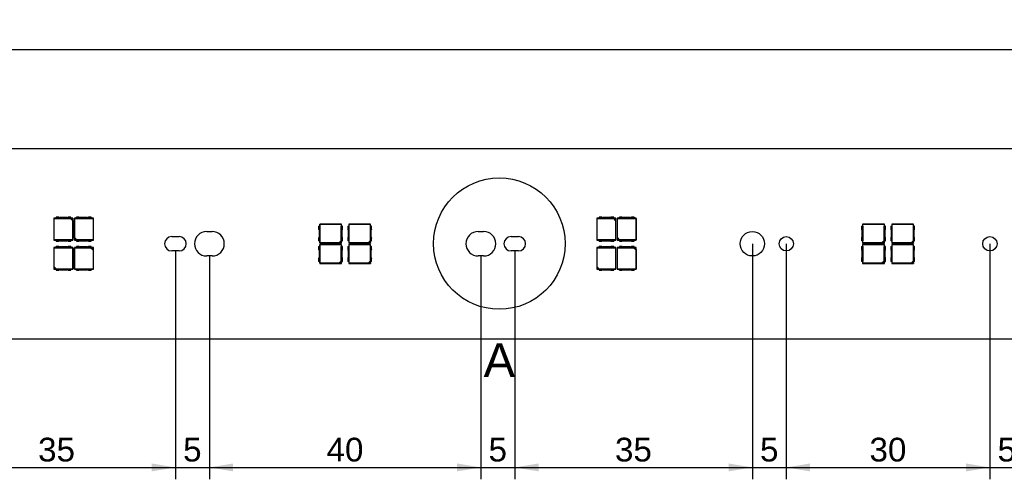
# Model space of a CAD drawing. Header units: millimetres. Extents: x 35 to 1170, y 11 to 451.
# Tile 15 of 19: x 887 to 1032, y 294 to 362. Entities that reach past the tile are written whole.
import ezdxf
from ezdxf.enums import TextEntityAlignment as Align
from ezdxf.lldxf.tags import DXFTag

# ---------------------------------------------------------------- set-up
doc = ezdxf.new("R2010")
doc.units = ezdxf.units.MM
doc.layers.add('Default', color=7, linetype='Continuous')
doc.layers.add('LINLED_1120X28MM', color=7, linetype='Continuous')
doc.styles.add('SEACAD_Arial', font='arial.ttf')
tags = doc.linetypes.add('CENTER2', pattern=[28.575, 19.05, -3.175, 3.175, -3.175]).pattern_tags.tags
tags[10:11] = [DXFTag(74, 4), DXFTag(75, 0), DXFTag(340, '0'), DXFTag(46, 0.0), DXFTag(50, 0.0), DXFTag(44, 0.0), DXFTag(45, 0.0)]
tags[8:9] = [DXFTag(74, 4), DXFTag(75, 0), DXFTag(340, '0'), DXFTag(46, 0.0), DXFTag(50, 0.0), DXFTag(44, 0.0), DXFTag(45, 0.0)]
tags[6:7] = [DXFTag(74, 4), DXFTag(75, 0), DXFTag(340, '0'), DXFTag(46, 0.0), DXFTag(50, 0.0), DXFTag(44, 0.0), DXFTag(45, 0.0)]
tags[4:5] = [DXFTag(74, 4), DXFTag(75, 0), DXFTag(340, '0'), DXFTag(46, 0.0), DXFTag(50, 0.0), DXFTag(44, 0.0), DXFTag(45, 0.0)]
doc.dimstyles.new('ISO', dxfattribs={"dimtxt": 3.5, "dimasz": 3.5, "dimexe": 1.75, "dimexo": 0, "dimgap": 0.875, "dimtad": 1, "dimtxsty": 'SEACAD_Arial', "dimblk1": '_SE_FILLED', "dimblk2": '_SE_FILLED', "dimsah": 1, "dimcen": 1.75, "dimadec": 0, "dimazin": 0, "dimtfac": 0.5, "dimtdec": 3, "dimtmove": 0, "dimatfit": 3, "dimfxl": 1, "dimarcsym": 0})

# ---------------------------------------------------------------- blocks, each defined once
blk = doc.blocks.new('SE')
at = {"layer": 'LINLED_1120X28MM', "color": 7, "linetype": 'Continuous'}
for p, q in [((1151.35, 342.55), (38.35, 342.55)), ((892.26, 332.3), (891.95, 332.3)), ((891.95, 332.3), (891.98, 332.27)), ((891.95, 332.3), (891.95, 329.1)), ((891.98, 332.27), (894.4, 332.27)), ((891.98, 329.13), (891.98, 332.27)), ((892.68, 332.45), (892.26, 332.45)), ((892.26, 332.45), (892.26, 332.29)), ((894.44, 332.29), (892.26, 332.29)), ((893.89, 332.4), (892.81, 332.4)), ((894.44, 332.45), (894.02, 332.45)), ((894.4, 332.27), (894.44, 332.28)), ((894.4, 332.27), (894.71, 331.95)), ((894.44, 332.29), (894.44, 332.45)), ((894.75, 332.3), (894.44, 332.3)), ((894.73, 332.28), (894.44, 332.28)), ((894.44, 332.28), (894.73, 332)), ((894.73, 332.28), (894.75, 332.3)), ((894.73, 332), (894.73, 332.28)), ((894.75, 329.1), (894.75, 332.3)), ((894.98, 332.27), (894.95, 332.3)), ((894.95, 332.3), (894.95, 329.1)), ((895.26, 332.3), (894.95, 332.3)), ((894.98, 329.45), (894.98, 332.27)), ((894.98, 332.27), (897.71, 332.27)), ((895.26, 332.29), (895.26, 332.45)), ((895.68, 332.45), (895.26, 332.45)), ((897.44, 332.29), (895.26, 332.29)), ((896.89, 332.4), (895.81, 332.4)), ((897.44, 332.45), (897.02, 332.45)), ((897.44, 332.45), (897.44, 332.29)), ((897.75, 332.3), (897.44, 332.3)), ((897.71, 332.27), (897.75, 332.3)), ((897.71, 332.27), (897.71, 329.13)), ((897.75, 329.1), (897.75, 332.3)), ((972.26, 332.3), (971.95, 332.3)), ((971.95, 332.3), (971.98, 332.27)), ((971.95, 332.3), (971.95, 329.1)), ((971.98, 332.27), (974.4, 332.27)), ((971.98, 329.13), (971.98, 332.27)), ((972.68, 332.45), (972.26, 332.45)), ((972.26, 332.45), (972.26, 332.29)), ((974.44, 332.29), (972.26, 332.29)), ((973.89, 332.4), (972.81, 332.4)), ((974.44, 332.45), (974.02, 332.45)), ((974.4, 332.27), (974.44, 332.28)), ((974.4, 332.27), (974.71, 331.95)), ((974.44, 332.29), (974.44, 332.45)), ((974.75, 332.3), (974.44, 332.3)), ((974.73, 332.28), (974.44, 332.28)), ((974.44, 332.28), (974.73, 332)), ((974.73, 332.28), (974.75, 332.3)), ((974.73, 332), (974.73, 332.28)), ((974.75, 329.1), (974.75, 332.3)), ((974.98, 332.27), (974.95, 332.3)), ((974.95, 332.3), (974.95, 329.1)), ((975.26, 332.3), (974.95, 332.3)), ((974.98, 329.45), (974.98, 332.27)), ((974.98, 332.27), (977.71, 332.27)), ((975.26, 332.29), (975.26, 332.45)), ((975.68, 332.45), (975.26, 332.45)), ((977.44, 332.29), (975.26, 332.29)), ((976.89, 332.4), (975.81, 332.4)), ((977.44, 332.45), (977.02, 332.45)), ((977.44, 332.45), (977.44, 332.29)), ((977.75, 332.3), (977.44, 332.3)), ((977.71, 332.27), (977.75, 332.3)), ((977.71, 332.27), (977.71, 329.13)), ((977.75, 329.1), (977.75, 332.3)), ((894.73, 332), (894.71, 331.95)), ((894.71, 331.95), (894.71, 329.13)), ((930.95, 331.14), (931.11, 331.14)), ((930.95, 331.14), (930.95, 330.72)), ((931.13, 331.42), (931.1, 331.45)), ((931.1, 331.45), (931.1, 331.14)), ((934.3, 331.45), (931.1, 331.45)), ((931.11, 331.14), (931.11, 328.96)), ((931.13, 328.68), (931.13, 331.42)), ((931.13, 331.42), (934.26, 331.42)), ((934.3, 331.45), (934.26, 331.42)), ((934.26, 331.42), (934.26, 329)), ((934.29, 328.96), (934.29, 331.14)), ((934.45, 331.14), (934.29, 331.14)), ((934.3, 331.14), (934.3, 331.45)), ((934.45, 330.72), (934.45, 331.14)), ((935.25, 331.14), (935.41, 331.14)), ((935.25, 331.14), (935.25, 330.72)), ((935.43, 331.42), (935.4, 331.45)), ((935.4, 331.45), (935.4, 331.14)), ((938.6, 331.45), (935.4, 331.45)), ((935.41, 331.14), (935.41, 328.96)), ((935.43, 328.68), (935.43, 331.42)), ((935.43, 331.42), (938.56, 331.42)), ((938.6, 331.45), (938.56, 331.42)), ((938.56, 331.42), (938.56, 329)), ((938.59, 328.96), (938.59, 331.14)), ((938.75, 331.14), (938.59, 331.14)), ((938.6, 331.14), (938.6, 331.45)), ((938.75, 330.72), (938.75, 331.14)), ((974.73, 332), (974.71, 331.95)), ((974.71, 331.95), (974.71, 329.13)), ((1010.95, 331.14), (1011.11, 331.14)), ((1010.95, 331.14), (1010.95, 330.72)), ((1011.13, 331.42), (1011.1, 331.45)), ((1011.1, 331.45), (1011.1, 331.14)), ((1014.3, 331.45), (1011.1, 331.45)), ((1011.11, 331.14), (1011.11, 328.96)), ((1011.13, 328.68), (1011.13, 331.42)), ((1011.13, 331.42), (1014.26, 331.42)), ((1014.3, 331.45), (1014.26, 331.42)), ((1014.26, 331.42), (1014.26, 329)), ((1014.29, 328.96), (1014.29, 331.14)), ((1014.45, 331.14), (1014.29, 331.14)), ((1014.3, 331.14), (1014.3, 331.45)), ((1014.45, 330.72), (1014.45, 331.14)), ((1015.25, 331.14), (1015.41, 331.14)), ((1015.25, 331.14), (1015.25, 330.72)), ((1015.43, 331.42), (1015.4, 331.45)), ((1015.4, 331.45), (1015.4, 331.14)), ((1018.6, 331.45), (1015.4, 331.45)), ((1015.41, 331.14), (1015.41, 328.96)), ((1015.43, 328.68), (1015.43, 331.42)), ((1015.43, 331.42), (1018.56, 331.42)), ((1018.6, 331.45), (1018.56, 331.42)), ((1018.56, 331.42), (1018.56, 329)), ((1018.59, 328.96), (1018.59, 331.14)), ((1018.75, 331.14), (1018.59, 331.14)), ((1018.6, 331.14), (1018.6, 331.45)), ((1018.75, 330.72), (1018.75, 331.14)), ((894.97, 329.4), (894.98, 329.45)), ((894.97, 329.4), (894.97, 329.12)), ((895.25, 329.12), (894.97, 329.4)), ((895.3, 329.13), (894.98, 329.45)), ((909.3, 329.6), (910.4, 329.6)), ((914.45, 330.35), (915.25, 330.35)), ((930.95, 329.38), (930.95, 328.96)), ((931, 330.59), (931, 329.51)), ((934.4, 329.51), (934.4, 330.59)), ((934.45, 328.96), (934.45, 329.38)), ((935.25, 329.38), (935.25, 328.96)), ((935.3, 330.59), (935.3, 329.51)), ((938.7, 329.51), (938.7, 330.59)), ((938.75, 328.96), (938.75, 329.38)), ((954.45, 330.35), (955.25, 330.35)), ((959.3, 329.6), (960.4, 329.6)), ((974.97, 329.4), (974.98, 329.45)), ((974.97, 329.4), (974.97, 329.12)), ((975.25, 329.12), (974.97, 329.4)), ((975.3, 329.13), (974.98, 329.45)), ((1010.95, 329.38), (1010.95, 328.96)), ((1011, 330.59), (1011, 329.51)), ((1014.4, 329.51), (1014.4, 330.59)), ((1014.45, 328.96), (1014.45, 329.38)), ((1015.25, 329.38), (1015.25, 328.96)), ((1015.3, 330.59), (1015.3, 329.51)), ((1018.7, 329.51), (1018.7, 330.59)), ((1018.75, 328.96), (1018.75, 329.38)), ((891.98, 329.13), (891.95, 329.1)), ((891.95, 329.1), (892.26, 329.1)), ((891.98, 327.97), (891.95, 328)), ((891.95, 328), (891.95, 324.8)), ((892.26, 328), (891.95, 328)), ((894.71, 329.13), (891.98, 329.13)), ((891.98, 325.15), (891.98, 327.97)), ((891.98, 327.97), (894.71, 327.97)), ((892.26, 329.11), (894.44, 329.11)), ((892.26, 328.95), (892.26, 329.11)), ((892.26, 328.95), (892.68, 328.95)), ((892.26, 327.99), (892.26, 328.15)), ((892.68, 328.15), (892.26, 328.15)), ((894.44, 327.99), (892.26, 327.99)), ((892.81, 329), (893.89, 329)), ((893.89, 328.1), (892.81, 328.1)), ((894.02, 328.95), (894.44, 328.95)), ((894.44, 328.15), (894.02, 328.15)), ((894.44, 329.11), (894.44, 328.95)), ((894.44, 329.1), (894.75, 329.1)), ((894.44, 328.15), (894.44, 327.99)), ((894.75, 328), (894.44, 328)), ((894.71, 329.13), (894.75, 329.1)), ((894.71, 327.97), (894.75, 328)), ((894.71, 327.97), (894.71, 324.83)), ((894.75, 324.8), (894.75, 328)), ((894.97, 329.12), (894.95, 329.1)), ((894.95, 329.1), (895.26, 329.1)), ((895.26, 328), (894.95, 328)), ((894.95, 328), (894.98, 327.97)), ((894.95, 328), (894.95, 324.8)), ((894.97, 329.12), (895.25, 329.12)), ((894.98, 327.97), (897.4, 327.97)), ((894.98, 324.83), (894.98, 327.97)), ((895.3, 329.13), (895.25, 329.12)), ((895.26, 329.11), (897.44, 329.11)), ((895.26, 329.11), (895.26, 328.95)), ((895.26, 328.95), (895.68, 328.95)), ((895.68, 328.15), (895.26, 328.15)), ((895.26, 328.15), (895.26, 327.99)), ((897.44, 327.99), (895.26, 327.99)), ((897.71, 329.13), (895.3, 329.13)), ((895.81, 329), (896.89, 329)), ((896.89, 328.1), (895.81, 328.1)), ((897.02, 328.95), (897.44, 328.95)), ((897.44, 328.15), (897.02, 328.15)), ((897.4, 327.97), (897.44, 327.98)), ((897.4, 327.97), (897.71, 327.65)), ((897.44, 328.95), (897.44, 329.11)), ((897.44, 329.1), (897.75, 329.1)), ((897.44, 327.99), (897.44, 328.15)), ((897.75, 328), (897.44, 328)), ((897.73, 327.98), (897.44, 327.98)), ((897.44, 327.98), (897.73, 327.7)), ((897.75, 329.1), (897.71, 329.13)), ((897.73, 327.98), (897.75, 328)), ((897.73, 327.7), (897.73, 327.98)), ((897.75, 324.8), (897.75, 328)), ((931.11, 328.96), (930.95, 328.96)), ((930.95, 328.14), (931.11, 328.14)), ((930.95, 328.14), (930.95, 327.72)), ((931.1, 328.96), (931.1, 328.65)), ((931.13, 328.68), (931.1, 328.65)), ((931.1, 328.65), (934.3, 328.65)), ((931.13, 328.42), (931.1, 328.45)), ((931.1, 328.45), (931.1, 328.14)), ((934.3, 328.45), (931.1, 328.45)), ((931.11, 328.14), (931.11, 325.96)), ((933.95, 328.68), (931.13, 328.68)), ((931.13, 325.68), (931.13, 328.42)), ((931.13, 328.42), (934.26, 328.42)), ((934.26, 329), (933.95, 328.68)), ((933.99, 328.67), (933.95, 328.68)), ((934.28, 328.95), (933.99, 328.67)), ((933.99, 328.67), (934.28, 328.67)), ((934.26, 329), (934.28, 328.95)), ((934.3, 328.45), (934.26, 328.42)), ((934.26, 328.42), (934.26, 326)), ((934.28, 328.67), (934.28, 328.95)), ((934.28, 328.67), (934.3, 328.65)), ((934.29, 328.96), (934.45, 328.96)), ((934.29, 325.96), (934.29, 328.14)), ((934.45, 328.14), (934.29, 328.14)), ((934.3, 328.65), (934.3, 328.96)), ((934.3, 328.14), (934.3, 328.45)), ((934.45, 327.72), (934.45, 328.14)), ((935.41, 328.96), (935.25, 328.96)), ((935.25, 328.14), (935.41, 328.14)), ((935.25, 328.14), (935.25, 327.72)), ((935.4, 328.96), (935.4, 328.65)), ((935.43, 328.68), (935.4, 328.65)), ((935.4, 328.65), (938.6, 328.65)), ((935.43, 328.42), (935.4, 328.45)), ((935.4, 328.45), (935.4, 328.14)), ((938.6, 328.45), (935.4, 328.45)), ((935.41, 328.14), (935.41, 325.96)), ((938.25, 328.68), (935.43, 328.68)), ((935.43, 325.68), (935.43, 328.42)), ((935.43, 328.42), (938.56, 328.42)), ((938.56, 329), (938.25, 328.68)), ((938.29, 328.67), (938.25, 328.68)), ((938.58, 328.95), (938.29, 328.67)), ((938.29, 328.67), (938.58, 328.67)), ((938.56, 329), (938.58, 328.95)), ((938.6, 328.45), (938.56, 328.42)), ((938.56, 328.42), (938.56, 326)), ((938.58, 328.67), (938.58, 328.95)), ((938.58, 328.67), (938.6, 328.65)), ((938.59, 328.96), (938.75, 328.96)), ((938.59, 325.96), (938.59, 328.14)), ((938.75, 328.14), (938.59, 328.14)), ((938.6, 328.65), (938.6, 328.96)), ((938.6, 328.14), (938.6, 328.45)), ((938.75, 327.72), (938.75, 328.14)), ((971.98, 329.13), (971.95, 329.1)), ((971.95, 329.1), (972.26, 329.1)), ((971.98, 327.97), (971.95, 328)), ((971.95, 328), (971.95, 324.8)), ((972.26, 328), (971.95, 328)), ((974.71, 329.13), (971.98, 329.13)), ((971.98, 325.15), (971.98, 327.97)), ((971.98, 327.97), (974.71, 327.97)), ((972.26, 329.11), (974.44, 329.11)), ((972.26, 328.95), (972.26, 329.11)), ((972.26, 328.95), (972.68, 328.95)), ((972.26, 327.99), (972.26, 328.15)), ((972.68, 328.15), (972.26, 328.15)), ((974.44, 327.99), (972.26, 327.99)), ((972.81, 329), (973.89, 329)), ((973.89, 328.1), (972.81, 328.1)), ((974.02, 328.95), (974.44, 328.95)), ((974.44, 328.15), (974.02, 328.15)), ((974.44, 329.11), (974.44, 328.95)), ((974.44, 329.1), (974.75, 329.1)), ((974.44, 328.15), (974.44, 327.99)), ((974.75, 328), (974.44, 328)), ((974.71, 329.13), (974.75, 329.1)), ((974.71, 327.97), (974.75, 328)), ((974.71, 327.97), (974.71, 324.83)), ((974.75, 324.8), (974.75, 328)), ((974.97, 329.12), (974.95, 329.1)), ((974.95, 329.1), (975.26, 329.1)), ((975.26, 328), (974.95, 328)), ((974.95, 328), (974.98, 327.97)), ((974.95, 328), (974.95, 324.8)), ((974.97, 329.12), (975.25, 329.12)), ((974.98, 327.97), (977.4, 327.97)), ((974.98, 324.83), (974.98, 327.97)), ((975.3, 329.13), (975.25, 329.12)), ((975.26, 329.11), (977.44, 329.11)), ((975.26, 329.11), (975.26, 328.95)), ((975.26, 328.95), (975.68, 328.95)), ((975.68, 328.15), (975.26, 328.15)), ((975.26, 328.15), (975.26, 327.99)), ((977.44, 327.99), (975.26, 327.99)), ((977.71, 329.13), (975.3, 329.13)), ((975.81, 329), (976.89, 329)), ((976.89, 328.1), (975.81, 328.1)), ((977.02, 328.95), (977.44, 328.95)), ((977.44, 328.15), (977.02, 328.15)), ((977.4, 327.97), (977.44, 327.98)), ((977.4, 327.97), (977.71, 327.65)), ((977.44, 328.95), (977.44, 329.11)), ((977.44, 329.1), (977.75, 329.1)), ((977.44, 327.99), (977.44, 328.15)), ((977.75, 328), (977.44, 328)), ((977.73, 327.98), (977.44, 327.98)), ((977.44, 327.98), (977.73, 327.7)), ((977.75, 329.1), (977.71, 329.13)), ((977.73, 327.98), (977.75, 328)), ((977.73, 327.7), (977.73, 327.98)), ((977.75, 324.8), (977.75, 328)), ((1011.11, 328.96), (1010.95, 328.96)), ((1010.95, 328.14), (1011.11, 328.14)), ((1010.95, 328.14), (1010.95, 327.72)), ((1011.1, 328.96), (1011.1, 328.65)), ((1011.13, 328.68), (1011.1, 328.65)), ((1011.1, 328.65), (1014.3, 328.65)), ((1011.13, 328.42), (1011.1, 328.45)), ((1011.1, 328.45), (1011.1, 328.14)), ((1014.3, 328.45), (1011.1, 328.45)), ((1011.11, 328.14), (1011.11, 325.96)), ((1013.95, 328.68), (1011.13, 328.68)), ((1011.13, 325.68), (1011.13, 328.42)), ((1011.13, 328.42), (1014.26, 328.42)), ((1014.26, 329), (1013.95, 328.68)), ((1013.99, 328.67), (1013.95, 328.68)), ((1014.28, 328.95), (1013.99, 328.67)), ((1013.99, 328.67), (1014.28, 328.67)), ((1014.26, 329), (1014.28, 328.95)), ((1014.3, 328.45), (1014.26, 328.42)), ((1014.26, 328.42), (1014.26, 326)), ((1014.28, 328.67), (1014.28, 328.95)), ((1014.28, 328.67), (1014.3, 328.65)), ((1014.29, 328.96), (1014.45, 328.96)), ((1014.29, 325.96), (1014.29, 328.14)), ((1014.45, 328.14), (1014.29, 328.14)), ((1014.3, 328.65), (1014.3, 328.96)), ((1014.3, 328.14), (1014.3, 328.45)), ((1014.45, 327.72), (1014.45, 328.14)), ((1015.41, 328.96), (1015.25, 328.96)), ((1015.25, 328.14), (1015.41, 328.14)), ((1015.25, 328.14), (1015.25, 327.72)), ((1015.4, 328.96), (1015.4, 328.65)), ((1015.43, 328.68), (1015.4, 328.65)), ((1015.4, 328.65), (1018.6, 328.65)), ((1015.43, 328.42), (1015.4, 328.45)), ((1015.4, 328.45), (1015.4, 328.14)), ((1018.6, 328.45), (1015.4, 328.45)), ((1015.41, 328.14), (1015.41, 325.96)), ((1018.25, 328.68), (1015.43, 328.68)), ((1015.43, 325.68), (1015.43, 328.42)), ((1015.43, 328.42), (1018.56, 328.42)), ((1018.56, 329), (1018.25, 328.68)), ((1018.29, 328.67), (1018.25, 328.68)), ((1018.58, 328.95), (1018.29, 328.67)), ((1018.29, 328.67), (1018.58, 328.67)), ((1018.56, 329), (1018.58, 328.95)), ((1018.6, 328.45), (1018.56, 328.42)), ((1018.56, 328.42), (1018.56, 326)), ((1018.58, 328.67), (1018.58, 328.95)), ((1018.58, 328.67), (1018.6, 328.65)), ((1018.59, 328.96), (1018.75, 328.96)), ((1018.59, 325.96), (1018.59, 328.14)), ((1018.75, 328.14), (1018.59, 328.14)), ((1018.6, 328.65), (1018.6, 328.96)), ((1018.6, 328.14), (1018.6, 328.45)), ((1018.75, 327.72), (1018.75, 328.14)), ((897.73, 327.7), (897.71, 327.65)), ((897.71, 327.65), (897.71, 324.83)), ((910.4, 327.5), (909.3, 327.5)), ((915.25, 326.75), (914.45, 326.75)), ((931, 327.59), (931, 326.51)), ((934.4, 326.51), (934.4, 327.59)), ((935.3, 327.59), (935.3, 326.51)), ((938.7, 326.51), (938.7, 327.59)), ((955.25, 326.75), (954.45, 326.75)), ((960.4, 327.5), (959.3, 327.5)), ((977.73, 327.7), (977.71, 327.65)), ((977.71, 327.65), (977.71, 324.83)), ((1011, 327.59), (1011, 326.51)), ((1014.4, 326.51), (1014.4, 327.59)), ((1015.3, 327.59), (1015.3, 326.51)), ((1018.7, 326.51), (1018.7, 327.59)), ((891.97, 325.1), (891.98, 325.15)), ((891.97, 325.1), (891.97, 324.82)), ((892.25, 324.82), (891.97, 325.1)), ((892.3, 324.83), (891.98, 325.15)), ((930.95, 326.38), (930.95, 325.96)), ((931.11, 325.96), (930.95, 325.96)), ((931.1, 325.96), (931.1, 325.65)), ((931.13, 325.68), (931.1, 325.65)), ((931.1, 325.65), (934.3, 325.65)), ((933.95, 325.68), (931.13, 325.68)), ((934.26, 326), (933.95, 325.68)), ((933.99, 325.67), (933.95, 325.68)), ((934.28, 325.95), (933.99, 325.67)), ((933.99, 325.67), (934.28, 325.67)), ((934.26, 326), (934.28, 325.95)), ((934.28, 325.67), (934.28, 325.95)), ((934.28, 325.67), (934.3, 325.65)), ((934.29, 325.96), (934.45, 325.96)), ((934.3, 325.65), (934.3, 325.96)), ((934.45, 325.96), (934.45, 326.38)), ((935.25, 326.38), (935.25, 325.96)), ((935.41, 325.96), (935.25, 325.96)), ((935.4, 325.96), (935.4, 325.65)), ((935.43, 325.68), (935.4, 325.65)), ((935.4, 325.65), (938.6, 325.65)), ((938.25, 325.68), (935.43, 325.68)), ((938.56, 326), (938.25, 325.68)), ((938.29, 325.67), (938.25, 325.68)), ((938.58, 325.95), (938.29, 325.67)), ((938.29, 325.67), (938.58, 325.67)), ((938.56, 326), (938.58, 325.95)), ((938.58, 325.67), (938.58, 325.95)), ((938.58, 325.67), (938.6, 325.65)), ((938.59, 325.96), (938.75, 325.96)), ((938.6, 325.65), (938.6, 325.96)), ((938.75, 325.96), (938.75, 326.38)), ((971.97, 325.1), (971.98, 325.15)), ((971.97, 325.1), (971.97, 324.82)), ((972.25, 324.82), (971.97, 325.1)), ((972.3, 324.83), (971.98, 325.15)), ((1010.95, 326.38), (1010.95, 325.96)), ((1011.11, 325.96), (1010.95, 325.96)), ((1011.1, 325.96), (1011.1, 325.65)), ((1011.13, 325.68), (1011.1, 325.65)), ((1011.1, 325.65), (1014.3, 325.65)), ((1013.95, 325.68), (1011.13, 325.68)), ((1014.26, 326), (1013.95, 325.68)), ((1013.99, 325.67), (1013.95, 325.68)), ((1014.28, 325.95), (1013.99, 325.67)), ((1013.99, 325.67), (1014.28, 325.67)), ((1014.26, 326), (1014.28, 325.95)), ((1014.28, 325.67), (1014.28, 325.95)), ((1014.28, 325.67), (1014.3, 325.65)), ((1014.29, 325.96), (1014.45, 325.96)), ((1014.3, 325.65), (1014.3, 325.96)), ((1014.45, 325.96), (1014.45, 326.38)), ((1015.25, 326.38), (1015.25, 325.96)), ((1015.41, 325.96), (1015.25, 325.96)), ((1015.4, 325.96), (1015.4, 325.65)), ((1015.43, 325.68), (1015.4, 325.65)), ((1015.4, 325.65), (1018.6, 325.65)), ((1018.25, 325.68), (1015.43, 325.68)), ((1018.56, 326), (1018.25, 325.68)), ((1018.29, 325.67), (1018.25, 325.68)), ((1018.58, 325.95), (1018.29, 325.67)), ((1018.29, 325.67), (1018.58, 325.67)), ((1018.56, 326), (1018.58, 325.95)), ((1018.58, 325.67), (1018.58, 325.95)), ((1018.58, 325.67), (1018.6, 325.65)), ((1018.59, 325.96), (1018.75, 325.96)), ((1018.6, 325.65), (1018.6, 325.96)), ((1018.75, 325.96), (1018.75, 326.38)), ((891.97, 324.82), (891.95, 324.8)), ((891.95, 324.8), (892.26, 324.8)), ((891.97, 324.82), (892.25, 324.82)), ((892.3, 324.83), (892.25, 324.82)), ((892.26, 324.81), (894.44, 324.81)), ((892.26, 324.81), (892.26, 324.65)), ((892.26, 324.65), (892.68, 324.65)), ((894.71, 324.83), (892.3, 324.83)), ((892.81, 324.7), (893.89, 324.7)), ((894.02, 324.65), (894.44, 324.65)), ((894.44, 324.65), (894.44, 324.81)), ((894.44, 324.8), (894.75, 324.8)), ((894.75, 324.8), (894.71, 324.83)), ((894.98, 324.83), (894.95, 324.8)), ((894.95, 324.8), (895.26, 324.8)), ((897.71, 324.83), (894.98, 324.83)), ((895.26, 324.81), (897.44, 324.81)), ((895.26, 324.65), (895.26, 324.81)), ((895.26, 324.65), (895.68, 324.65)), ((895.81, 324.7), (896.89, 324.7)), ((897.02, 324.65), (897.44, 324.65)), ((897.44, 324.81), (897.44, 324.65)), ((897.44, 324.8), (897.75, 324.8)), ((897.71, 324.83), (897.75, 324.8)), ((971.97, 324.82), (971.95, 324.8)), ((971.95, 324.8), (972.26, 324.8)), ((971.97, 324.82), (972.25, 324.82)), ((972.3, 324.83), (972.25, 324.82)), ((972.26, 324.81), (974.44, 324.81)), ((972.26, 324.81), (972.26, 324.65)), ((972.26, 324.65), (972.68, 324.65)), ((974.71, 324.83), (972.3, 324.83)), ((972.81, 324.7), (973.89, 324.7)), ((974.02, 324.65), (974.44, 324.65)), ((974.44, 324.65), (974.44, 324.81)), ((974.44, 324.8), (974.75, 324.8)), ((974.75, 324.8), (974.71, 324.83)), ((974.98, 324.83), (974.95, 324.8)), ((974.95, 324.8), (975.26, 324.8)), ((977.71, 324.83), (974.98, 324.83)), ((975.26, 324.81), (977.44, 324.81)), ((975.26, 324.65), (975.26, 324.81)), ((975.26, 324.65), (975.68, 324.65)), ((975.81, 324.7), (976.89, 324.7)), ((977.02, 324.65), (977.44, 324.65)), ((977.44, 324.81), (977.44, 324.65)), ((977.44, 324.8), (977.75, 324.8)), ((977.71, 324.83), (977.75, 324.8)), ((38.35, 314.55), (1151.35, 314.55))]:
    blk.add_line(p, q, dxfattribs=at)
for centre, radius in [((994.85, 328.55), 1.8), ((999.85, 328.55), 1.05), ((1029.85, 328.55), 1.05)]:
    blk.add_circle(centre, radius, dxfattribs=at)
for centre, radius, start, end in [((892.81, 332.6), 0.2, 228.5904, 270), ((893.89, 332.6), 0.2, 270, 311.4096), ((895.81, 332.6), 0.2, 228.5904, 270), ((896.89, 332.6), 0.2, 270, 311.4096), ((972.81, 332.6), 0.2, 228.5904, 270), ((973.89, 332.6), 0.2, 270, 311.4096), ((975.81, 332.6), 0.2, 228.5904, 270), ((976.89, 332.6), 0.2, 270, 311.4096), ((909.3, 328.55), 1.05, 90, 270), ((910.4, 328.55), 1.05, 270, 90), ((914.45, 328.55), 1.8, 90, 270), ((915.25, 328.55), 1.8, 270, 90), ((930.8, 330.59), 0.2, 0, 41.4096), ((930.8, 329.51), 0.2, 318.5904, 360), ((934.6, 330.59), 0.2, 138.5904, 180), ((934.6, 329.51), 0.2, 180, 221.4096), ((935.1, 330.59), 0.2, 0, 41.4096), ((935.1, 329.51), 0.2, 318.5904, 360), ((938.9, 330.59), 0.2, 138.5904, 180), ((938.9, 329.51), 0.2, 180, 221.4096), ((954.45, 328.55), 1.8, 90, 270), ((955.25, 328.55), 1.8, 270, 90), ((959.3, 328.55), 1.05, 90, 270), ((960.4, 328.55), 1.05, 270, 90), ((1010.8, 330.59), 0.2, 0, 41.4096), ((1010.8, 329.51), 0.2, 318.5904, 360), ((1014.6, 330.59), 0.2, 138.5904, 180), ((1014.6, 329.51), 0.2, 180, 221.4096), ((1015.1, 330.59), 0.2, 0, 41.4096), ((1015.1, 329.51), 0.2, 318.5904, 360), ((1018.9, 330.59), 0.2, 138.5904, 180), ((1018.9, 329.51), 0.2, 180, 221.4096), ((892.81, 328.8), 0.2, 90, 131.4096), ((892.81, 328.3), 0.2, 228.5904, 270), ((893.89, 328.8), 0.2, 48.5904, 90), ((893.89, 328.3), 0.2, 270, 311.4096), ((895.81, 328.8), 0.2, 90, 131.4096), ((895.81, 328.3), 0.2, 228.5904, 270), ((896.89, 328.8), 0.2, 48.5904, 90), ((896.89, 328.3), 0.2, 270, 311.4096), ((972.81, 328.8), 0.2, 90, 131.4096), ((972.81, 328.3), 0.2, 228.5904, 270), ((973.89, 328.8), 0.2, 48.5904, 90), ((973.89, 328.3), 0.2, 270, 311.4096), ((975.81, 328.8), 0.2, 90, 131.4096), ((975.81, 328.3), 0.2, 228.5904, 270), ((976.89, 328.8), 0.2, 48.5904, 90), ((976.89, 328.3), 0.2, 270, 311.4096), ((930.8, 327.59), 0.2, 0, 41.4096), ((930.8, 326.51), 0.2, 318.5904, 360), ((934.6, 327.59), 0.2, 138.5904, 180), ((934.6, 326.51), 0.2, 180, 221.4096), ((935.1, 327.59), 0.2, 0, 41.4096), ((935.1, 326.51), 0.2, 318.5904, 360), ((938.9, 327.59), 0.2, 138.5904, 180), ((938.9, 326.51), 0.2, 180, 221.4096), ((1010.8, 327.59), 0.2, 0, 41.4096), ((1010.8, 326.51), 0.2, 318.5904, 360), ((1014.6, 327.59), 0.2, 138.5904, 180), ((1014.6, 326.51), 0.2, 180, 221.4096), ((1015.1, 327.59), 0.2, 0, 41.4096), ((1015.1, 326.51), 0.2, 318.5904, 360), ((1018.9, 327.59), 0.2, 138.5904, 180), ((1018.9, 326.51), 0.2, 180, 221.4096), ((892.81, 324.5), 0.2, 90, 131.4096), ((893.89, 324.5), 0.2, 48.5904, 90), ((895.81, 324.5), 0.2, 90, 131.4096), ((896.89, 324.5), 0.2, 48.5904, 90), ((972.81, 324.5), 0.2, 90, 131.4096), ((973.89, 324.5), 0.2, 48.5904, 90), ((975.81, 324.5), 0.2, 90, 131.4096), ((976.89, 324.5), 0.2, 48.5904, 90)]:
    blk.add_arc(centre, radius, start, end, dxfattribs=at)
blk = doc.blocks.new('DMBLK150')
at = {"layer": 'Default', "linetype": 'Continuous'}
for points in [[(878.35, 295), (878.35, 296.17), (874.85, 295.58)], [(906.35, 295), (909.85, 295.58), (906.35, 296.17)]]:
    blk.add_hatch(color=7, dxfattribs=at).paths.add_polyline_path(points)
at = {"layer": 'Default', "color": 7, "linetype": 'Continuous'}
for p, q in [((874.85, 328.55), (874.85, 293.83)), ((909.85, 327.5), (909.85, 293.83)), ((874.85, 295.58), (909.85, 295.58))]:
    blk.add_line(p, q, dxfattribs=at)
at = {"layer": 'Default', "color": 7, "linetype": 'Continuous', "style": 'SEACAD_Arial'}
blk.add_text('35', height=3.5, dxfattribs=at).set_placement((889.61, 299.96), align=Align.TOP_LEFT)
blk = doc.blocks.new('_SE_FILLED')
at = {"color": 0}
blk.add_line((0, 0), (-1, 0), dxfattribs=at)
blk.add_solid([(0, 0), (-1, -0.1665), (-1, 0.1665), (0, 0)], dxfattribs=at)
blk = doc.blocks.new('DMBLK151')
at = {"layer": 'Default', "linetype": 'Continuous'}
for points in [[(906.35, 295), (909.85, 295.58), (906.35, 296.17)], [(918.35, 295), (918.35, 296.17), (914.85, 295.58)]]:
    blk.add_hatch(color=7, dxfattribs=at).paths.add_polyline_path(points)
at = {"layer": 'Default', "color": 7, "linetype": 'Continuous'}
for p, q in [((909.85, 327.5), (909.85, 293.83)), ((914.85, 326.75), (914.85, 293.83)), ((902.85, 295.58), (921.85, 295.58))]:
    blk.add_line(p, q, dxfattribs=at)
at = {"layer": 'Default', "color": 7, "linetype": 'Continuous', "style": 'SEACAD_Arial'}
blk.add_text('5', height=3.5, dxfattribs=at).set_placement((910.98, 299.96), align=Align.TOP_LEFT)
blk = doc.blocks.new('DMBLK152')
at = {"layer": 'Default', "linetype": 'Continuous'}
for points in [[(918.35, 295), (918.35, 296.17), (914.85, 295.58)], [(951.35, 295), (954.85, 295.58), (951.35, 296.17)]]:
    blk.add_hatch(color=7, dxfattribs=at).paths.add_polyline_path(points)
at = {"layer": 'Default', "color": 7, "linetype": 'Continuous'}
for p, q in [((914.85, 326.75), (914.85, 293.83)), ((954.85, 326.75), (954.85, 293.83)), ((914.85, 295.58), (954.85, 295.58))]:
    blk.add_line(p, q, dxfattribs=at)
at = {"layer": 'Default', "color": 7, "linetype": 'Continuous', "style": 'SEACAD_Arial'}
blk.add_text('40', height=3.5, dxfattribs=at).set_placement((932.11, 299.96), align=Align.TOP_LEFT)
blk = doc.blocks.new('DMBLK153')
at = {"layer": 'Default', "linetype": 'Continuous'}
for points in [[(951.35, 295), (954.85, 295.58), (951.35, 296.17)], [(963.35, 295), (963.35, 296.17), (959.85, 295.58)]]:
    blk.add_hatch(color=7, dxfattribs=at).paths.add_polyline_path(points)
at = {"layer": 'Default', "color": 7, "linetype": 'Continuous'}
for p, q in [((954.85, 326.75), (954.85, 293.83)), ((959.85, 327.5), (959.85, 293.83)), ((947.85, 295.58), (966.85, 295.58))]:
    blk.add_line(p, q, dxfattribs=at)
at = {"layer": 'Default', "color": 7, "linetype": 'Continuous', "style": 'SEACAD_Arial'}
blk.add_text('5', height=3.5, dxfattribs=at).set_placement((955.98, 299.96), align=Align.TOP_LEFT)
blk = doc.blocks.new('DMBLK154')
at = {"layer": 'Default', "linetype": 'Continuous'}
for points in [[(963.35, 295), (963.35, 296.17), (959.85, 295.58)], [(991.35, 295), (994.85, 295.58), (991.35, 296.17)]]:
    blk.add_hatch(color=7, dxfattribs=at).paths.add_polyline_path(points)
at = {"layer": 'Default', "color": 7, "linetype": 'Continuous'}
for p, q in [((994.85, 328.55), (994.85, 293.83)), ((959.85, 327.5), (959.85, 293.83)), ((959.85, 295.58), (994.85, 295.58))]:
    blk.add_line(p, q, dxfattribs=at)
at = {"layer": 'Default', "color": 7, "linetype": 'Continuous', "style": 'SEACAD_Arial'}
blk.add_text('35', height=3.5, dxfattribs=at).set_placement((974.61, 299.96), align=Align.TOP_LEFT)
blk = doc.blocks.new('DMBLK155')
at = {"layer": 'Default', "linetype": 'Continuous'}
for points in [[(991.35, 295), (994.85, 295.58), (991.35, 296.17)], [(1003.35, 295), (1003.35, 296.17), (999.85, 295.58)]]:
    blk.add_hatch(color=7, dxfattribs=at).paths.add_polyline_path(points)
at = {"layer": 'Default', "color": 7, "linetype": 'Continuous'}
for p, q in [((994.85, 328.55), (994.85, 293.83)), ((999.85, 328.55), (999.85, 293.83)), ((987.85, 295.58), (1006.85, 295.58))]:
    blk.add_line(p, q, dxfattribs=at)
at = {"layer": 'Default', "color": 7, "linetype": 'Continuous', "style": 'SEACAD_Arial'}
blk.add_text('5', height=3.5, dxfattribs=at).set_placement((995.98, 299.96), align=Align.TOP_LEFT)
blk = doc.blocks.new('DMBLK156')
at = {"layer": 'Default', "linetype": 'Continuous'}
for points in [[(1003.35, 295), (1003.35, 296.17), (999.85, 295.58)], [(1026.35, 295), (1029.85, 295.58), (1026.35, 296.17)]]:
    blk.add_hatch(color=7, dxfattribs=at).paths.add_polyline_path(points)
at = {"layer": 'Default', "color": 7, "linetype": 'Continuous'}
for p, q in [((999.85, 328.55), (999.85, 293.83)), ((1029.85, 328.55), (1029.85, 293.83)), ((999.85, 295.58), (1029.85, 295.58))]:
    blk.add_line(p, q, dxfattribs=at)
at = {"layer": 'Default', "color": 7, "linetype": 'Continuous', "style": 'SEACAD_Arial'}
blk.add_text('30', height=3.5, dxfattribs=at).set_placement((1012.11, 299.96), align=Align.TOP_LEFT)
blk = doc.blocks.new('DMBLK157')
at = {"layer": 'Default', "linetype": 'Continuous'}
for points in [[(1026.35, 295), (1029.85, 295.58), (1026.35, 296.17)], [(1038.35, 295), (1038.35, 296.17), (1034.85, 295.58)]]:
    blk.add_hatch(color=7, dxfattribs=at).paths.add_polyline_path(points)
at = {"layer": 'Default', "color": 7, "linetype": 'Continuous'}
for p, q in [((1029.85, 328.55), (1029.85, 293.83)), ((1034.85, 328.55), (1034.85, 293.83)), ((1022.85, 295.58), (1041.85, 295.58))]:
    blk.add_line(p, q, dxfattribs=at)
at = {"layer": 'Default', "color": 7, "linetype": 'Continuous', "style": 'SEACAD_Arial'}
blk.add_text('5', height=3.5, dxfattribs=at).set_placement((1030.98, 299.96), align=Align.TOP_LEFT)
blk = doc.blocks.new('DMBLK161')
at = {"layer": 'Default', "linetype": 'Continuous'}
for points in [[(38.85, 357.72), (35.35, 357.14), (38.85, 356.56)], [(1150.85, 357.72), (1150.85, 356.56), (1154.35, 357.14)]]:
    blk.add_hatch(color=7, dxfattribs=at).paths.add_polyline_path(points)
at = {"layer": 'Default', "color": 7, "linetype": 'Continuous'}
for p, q in [((35.35, 339.55), (35.35, 358.89)), ((1154.35, 339.55), (1154.35, 358.89)), ((1154.35, 357.14), (35.35, 357.14))]:
    blk.add_line(p, q, dxfattribs=at)
at = {"layer": 'Default', "color": 7, "linetype": 'Continuous', "style": 'SEACAD_Arial'}
blk.add_text('1119', height=3.5, dxfattribs=at).set_placement((589.37, 361.52), align=Align.TOP_LEFT)
blk = doc.blocks.new('SE3')
at = {"color": 7, "linetype": 'Continuous', "style": 'SEACAD_Arial'}
blk.add_text('A', height=5, dxfattribs=at).set_placement((955.24, 313.89), align=Align.TOP_LEFT)
blk = doc.blocks.new('SE2')
at = {"layer": 'Default', "color": 7, "linetype": 'CENTER2'}
blk.add_circle((957.57, 328.57), 9.68, dxfattribs=at)
at = {"layer": 'Default'}
blk.add_blockref('SE3', (0, 0), dxfattribs=at)

msp = doc.modelspace()

# ---------------------------------------------------------------- block references
at = {"layer": 'Default'}
for name in ['SE', 'SE2']:
    msp.add_blockref(name, (0, 0), dxfattribs=at)

# ---------------------------------------------------------------- dimensions: what is measured, and where the dimension line sits
at = {"layer": 'Default', "color": 7, "linetype": 'Continuous'}
for base, p1, p2, angle, picture, middle in [((1154.349, 357.141), (1154.349, 317.55), (35.349, 317.55), 180, 'DMBLK161', (594.849, 357.141)), ((994.849, 295.582), (994.849, 328.55), (999.849, 328.55), 0, 'DMBLK155', (997.349, 295.582)), ((999.849, 295.582), (999.849, 328.55), (1029.849, 328.55), 0, 'DMBLK156', (1014.849, 295.582)), ((1029.849, 295.582), (1029.849, 328.55), (1034.849, 328.55), 0, 'DMBLK157', (1032.349, 295.582)), ((914.849, 295.582), (914.849, 326.75), (954.849, 326.75), 0, 'DMBLK152', (934.849, 295.582))]:
    dim = msp.add_linear_dim(base=base, p1=p1, p2=p2, angle=angle, text='\\A1;<>', dimstyle='ISO', dxfattribs=at)
    dim.commit()
    dim.dimension.update_dxf_attribs({"geometry": picture, "text_midpoint": middle, "dimtype": 161})
for base, p1, p2, picture, middle in [((909.849, 295.582), (874.849, 328.55), (909.849, 327.5), 'DMBLK150', (892.349, 295.582)), ((994.849, 295.582), (959.849, 327.5), (994.849, 328.55), 'DMBLK154', (977.349, 295.582)), ((914.849, 295.582), (909.849, 327.5), (914.849, 326.75), 'DMBLK151', (912.349, 295.582)), ((959.849, 295.582), (954.849, 326.75), (959.849, 327.5), 'DMBLK153', (957.349, 295.582))]:
    dim = msp.add_linear_dim(base=base, p1=p1, p2=p2, text='\\A1;<>', dimstyle='ISO', dxfattribs=at)
    dim.commit()
    dim.dimension.update_dxf_attribs({"geometry": picture, "text_midpoint": middle, "dimtype": 160})

doc.saveas('drawing.dxf')
